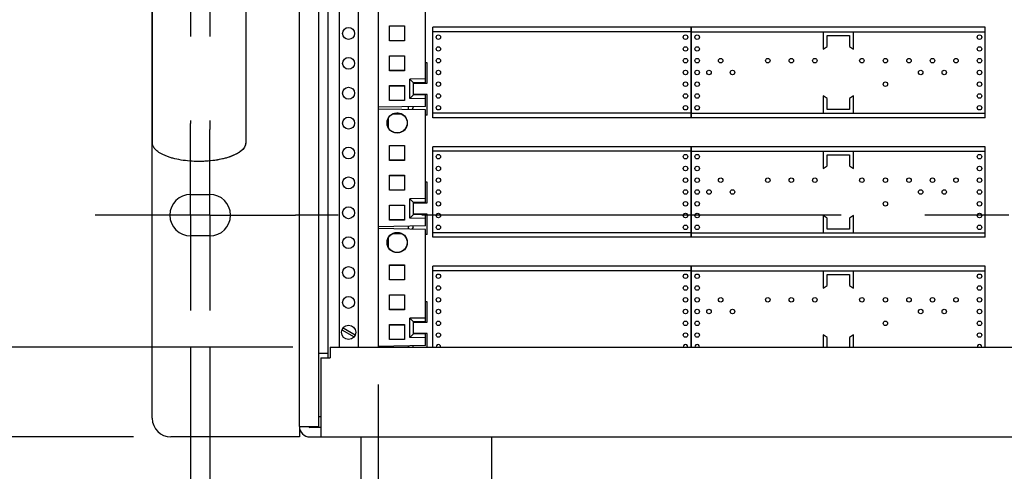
# Model space of a CAD drawing. Header units: inches. Extents: x 0 to 34, y 0 to 22.
# Tile 4 of 31: x 4.817 to 6.464, y 14.958 to 15.714. Entities that reach past the tile are written whole.
import ezdxf

# ---------------------------------------------------------------- set-up
doc = ezdxf.new("R2010")
doc.units = ezdxf.units.IN
doc.header["$LTSCALE"] = 1.87
doc.header["$MEASUREMENT"] = 0
doc.linetypes.add('CENTER', pattern=[0.6, 0.375, -0.075, 0.075, -0.075])
doc.layers.get('0').update_dxf_attribs({"linetype": 'CONTINUOUS'})
doc.layers.add('DEFAULT_1', color=7, linetype='CENTER')
doc.layers.add('DIMENSIONS', color=7, linetype='CONTINUOUS')
doc.styles.get("Standard").update_dxf_attribs({"font": 'txt', "width": 0.8})
doc.dimstyles.new('DIMSTYLE_2', dxfattribs={"dimtxt": 0.125, "dimasz": 0.18, "dimexe": 0.18, "dimexo": 0.0625, "dimgap": 0.09, "dimtad": 0, "dimtih": 1, "dimtoh": 1, "dimlfac": 4, "dimzin": 4, "dimdsep": 46, "dimtxsty": 'STANDARD', "dimblk": '_FILLED', "dimblk1": '_FILLED', "dimblk2": '_FILLED', "dimcen": 0.09, "dimadec": 0, "dimazin": 0, "dimtp": 0.03, "dimtm": 0.03, "dimtfac": 1, "dimtofl": 0, "dimtmove": 0, "dimatfit": 3, "dimldrblk": '_FILLED', "dimfxl": 1, "dimtolj": 1, "dimtzin": 4, "dimarcsym": 0})

# ---------------------------------------------------------------- blocks, each defined once
blk = doc.blocks.new('_FILLED')
at = {"color": 0, "linetype": 'BYBLOCK'}
blk.add_solid([(0, 0), (-1, 0.1736), (-1, -0.1736)], dxfattribs=at)
blk = doc.blocks.new('*D2')
at = {"layer": 'DIMENSIONS', "color": 2, "linetype": 'CONTINUOUS'}
for p, q in [((5.0074, 16.758), (1.9136, 16.758)), ((2.0386, 16.758), (2.0386, 15.7985)), ((2.0386, 15.016), (2.0386, 15.361)), ((5.0074, 15.016), (1.9136, 15.016))]:
    blk.add_line(p, q, dxfattribs=at)
at = {"layer": 'DIMENSIONS', "color": 2, "linetype": 'CONTINUOUS', "xscale": 0.18, "yscale": 0.18, "zscale": 0.18}
for p, rotation in [((2.0386, 16.758), 90), ((2.0386, 15.016), 270)]:
    blk.add_blockref('_FILLED', p, dxfattribs=dict(at, rotation=rotation))
at = {"layer": 'DIMENSIONS', "color": 2, "linetype": 'CONTINUOUS', "width": 0.8}
for s, p in [('6.97', (1.7886, 15.611)), ('[', (1.7886, 15.4235)), (']', (2.1886, 15.4235)), ('177', (1.8886, 15.4235))]:
    blk.add_text(s, height=0.125, dxfattribs=at).set_placement(p)
blk = doc.blocks.new('*D3')
at = {"layer": 'DIMENSIONS', "color": 2, "linetype": 'CONTINUOUS'}
for p, q in [((5.0074, 16.758), (1.1636, 16.758)), ((1.2886, 16.758), (1.2886, 16.2631)), ((1.2886, 14.8832), (1.2886, 15.8256)), ((5.338, 14.8832), (1.1636, 14.8832))]:
    blk.add_line(p, q, dxfattribs=at)
at = {"layer": 'DIMENSIONS', "color": 2, "linetype": 'CONTINUOUS', "xscale": 0.18, "yscale": 0.18, "zscale": 0.18}
for p, rotation in [((1.2886, 16.758), 90), ((1.2886, 14.8832), 270)]:
    blk.add_blockref('_FILLED', p, dxfattribs=dict(at, rotation=rotation))
at = {"layer": 'DIMENSIONS', "color": 2, "linetype": 'CONTINUOUS', "width": 0.8}
for s, p in [('7.50', (0.9386, 16.0756)), ('[', (0.9386, 15.8881)), ('190.5', (1.0386, 15.8881)), (']', (1.5386, 15.8881))]:
    blk.add_text(s, height=0.125, dxfattribs=at).set_placement(p)
blk = doc.blocks.new('*D8')
at = {"layer": 'DIMENSIONS', "color": 2, "linetype": 'CONTINUOUS'}
for p, q in [((5.4164, 15.1035), (5.4164, 14.0082)), ((7.8351, 15.1035), (7.8351, 14.0082)), ((5.4164, 14.1332), (5.8895, 14.1332)), ((7.8351, 14.1332), (7.2395, 14.1332))]:
    blk.add_line(p, q, dxfattribs=at)
at = {"layer": 'DIMENSIONS', "color": 2, "linetype": 'CONTINUOUS', "xscale": 0.18, "yscale": 0.18, "zscale": 0.18, "rotation": 180}
blk.add_blockref('_FILLED', (5.4164, 14.1332), dxfattribs=at)
at = {"layer": 'DIMENSIONS', "color": 2, "linetype": 'CONTINUOUS', "xscale": 0.18, "yscale": 0.18, "zscale": 0.18}
blk.add_blockref('_FILLED', (7.8351, 14.1332), dxfattribs=at)
at = {"layer": 'DIMENSIONS', "color": 2, "linetype": 'CONTINUOUS', "width": 0.8}
for s, p in [('[', (6.477, 14.0707)), (']', (7.077, 14.0707)), ('9.68', (5.952, 14.0707)), ('245.7', (6.577, 14.0707))]:
    blk.add_text(s, height=0.125, dxfattribs=at).set_placement(p)
blk = doc.blocks.new('*D29')
at = {"layer": 'DIMENSIONS', "color": 2, "linetype": 'CONTINUOUS'}
for p, q in [((5.1029, 15.1648), (5.1029, 13.2582)), ((5.1349, 15.1648), (5.1349, 13.2582)), ((5.1029, 13.3832), (4.7464, 13.3832)), ((5.1349, 13.3832), (5.4949, 13.3832))]:
    blk.add_line(p, q, dxfattribs=at)
at = {"layer": 'DIMENSIONS', "color": 2, "linetype": 'CONTINUOUS', "xscale": 0.18, "yscale": 0.18, "zscale": 0.18}
blk.add_blockref('_FILLED', (5.1029, 13.3832), dxfattribs=at)
at = {"layer": 'DIMENSIONS', "color": 2, "linetype": 'CONTINUOUS', "xscale": 0.18, "yscale": 0.18, "zscale": 0.18, "rotation": 180}
blk.add_blockref('_FILLED', (5.1349, 13.3832), dxfattribs=at)
at = {"layer": 'DIMENSIONS', "color": 2, "linetype": 'CONTINUOUS', "width": 0.8}
for s, p in [('2X ', (3.4589, 13.3207)), ('.13', (3.7589, 13.3207)), ('[', (4.1839, 13.3207)), ('3.3', (4.2839, 13.3207)), (']', (4.5839, 13.3207))]:
    blk.add_text(s, height=0.125, dxfattribs=at).set_placement(p)
blk = doc.blocks.new('*D31')
at = {"layer": 'DIMENSIONS', "color": 2, "linetype": 'CONTINUOUS'}
for p, q in [((5.2739, 16.566), (2.6636, 16.566)), ((2.7886, 16.566), (2.7886, 16.1661)), ((2.7886, 15.166), (2.7886, 15.7286)), ((5.2739, 15.166), (2.6636, 15.166))]:
    blk.add_line(p, q, dxfattribs=at)
at = {"layer": 'DIMENSIONS', "color": 2, "linetype": 'CONTINUOUS', "xscale": 0.18, "yscale": 0.18, "zscale": 0.18}
for p, rotation in [((2.7886, 16.566), 90), ((2.7886, 15.166), 270)]:
    blk.add_blockref('_FILLED', p, dxfattribs=dict(at, rotation=rotation))
at = {"layer": 'DIMENSIONS', "color": 2, "linetype": 'CONTINUOUS', "width": 0.8}
for s, p in [('5.60', (2.4386, 15.9786)), ('[', (2.4386, 15.7911)), ('142.2', (2.5386, 15.7911)), (']', (3.0386, 15.7911))]:
    blk.add_text(s, height=0.125, dxfattribs=at).set_placement(p)

msp = doc.modelspace()

# ---------------------------------------------------------------- linework, layer by layer
at = {"color": 7, "linetype": 'CONTINUOUS'}
for p, q in [((5.28489, 15.03351), (5.28489, 16.74051)), ((5.31739, 15.03351), (5.31739, 16.74051)), ((5.35114, 16.56601), (5.35114, 15.16601)), ((5.38314, 16.56601), (5.38314, 15.16601)), ((5.41639, 16.56601), (5.41639, 15.16601)), ((5.03876, 16.26588), (5.03876, 15.50813)), ((5.19501, 16.26588), (5.19501, 15.50813)), ((5.49566, 15.60863), (5.49566, 15.76309)), ((5.4356, 15.67866), (5.4356, 15.70378)), ((5.4356, 15.70378), (5.43585, 15.70353)), ((5.4356, 15.70378), (5.46074, 15.70378)), ((5.43585, 15.67891), (5.43585, 15.70353)), ((5.43585, 15.70353), (5.46048, 15.70352)), ((5.46074, 15.70378), (5.46048, 15.70352)), ((5.46048, 15.70352), (5.46048, 15.67892)), ((5.46074, 15.70378), (5.46074, 15.67866)), ((5.5081, 15.54997), (5.5081, 15.70155)), ((5.94018, 15.70155), (5.5081, 15.70155)), ((5.94018, 15.54997), (5.94018, 15.70155)), ((5.9411, 15.54997), (5.9411, 15.70155)), ((6.43224, 15.70155), (5.9411, 15.70155)), ((6.43224, 15.54997), (6.43224, 15.70155)), ((5.94018, 15.6938), (5.5081, 15.6938)), ((5.9411, 15.6938), (6.43224, 15.6938)), ((6.16142, 15.6938), (6.16142, 15.6648)), ((6.16792, 15.6693), (6.16792, 15.68767)), ((6.16792, 15.68767), (6.20542, 15.68767)), ((6.20542, 15.68767), (6.20542, 15.6693)), ((6.21192, 15.6648), (6.21192, 15.6938)), ((5.4356, 15.67866), (5.43585, 15.67891)), ((5.46074, 15.67866), (5.4356, 15.67866)), ((5.46048, 15.67892), (5.43585, 15.67891)), ((5.46074, 15.67866), (5.46048, 15.67892)), ((6.16142, 15.6648), (6.16792, 15.6693)), ((6.20542, 15.6693), (6.21192, 15.6648)), ((5.4356, 15.62872), (5.4356, 15.65383)), ((5.4356, 15.65383), (5.43585, 15.65358)), ((5.4356, 15.65383), (5.46074, 15.65383)), ((5.43585, 15.62896), (5.43585, 15.65358)), ((5.43585, 15.65358), (5.46048, 15.65357)), ((5.46074, 15.65383), (5.46048, 15.65357)), ((5.46048, 15.65357), (5.46048, 15.62897)), ((5.46074, 15.65383), (5.46074, 15.62872)), ((5.49864, 15.64201), (5.49566, 15.64201)), ((5.49864, 15.60776), (5.49864, 15.64201)), ((5.4356, 15.62872), (5.43585, 15.62896)), ((5.46074, 15.62872), (5.4356, 15.62872)), ((5.46048, 15.62897), (5.43585, 15.62896)), ((5.46074, 15.62872), (5.46048, 15.62897)), ((5.4356, 15.57877), (5.4356, 15.60388)), ((5.4356, 15.60388), (5.43585, 15.60363)), ((5.4356, 15.60388), (5.46074, 15.60388)), ((5.43585, 15.57902), (5.43585, 15.60363)), ((5.43585, 15.60363), (5.46048, 15.60363)), ((5.46074, 15.60388), (5.46048, 15.60363)), ((5.46048, 15.60363), (5.46048, 15.57902)), ((5.46074, 15.60388), (5.46074, 15.57877)), ((5.49566, 15.61488), (5.46966, 15.61442)), ((5.46966, 15.58214), (5.46966, 15.61442)), ((5.46966, 15.61442), (5.47591, 15.60828)), ((5.49566, 15.60863), (5.47591, 15.60828)), ((5.47591, 15.58828), (5.47591, 15.60828)), ((5.47591, 15.60776), (5.49864, 15.60776)), ((5.46966, 15.58214), (5.47591, 15.58828)), ((5.49864, 15.58876), (5.47591, 15.58876)), ((5.49566, 15.58794), (5.47591, 15.58828)), ((5.49566, 15.56892), (5.49566, 15.58794)), ((5.49864, 15.55451), (5.49864, 15.58876)), ((6.16142, 15.58672), (6.16142, 15.55772)), ((6.16792, 15.58222), (6.16142, 15.58672)), ((6.21192, 15.58672), (6.20542, 15.58222)), ((6.21192, 15.55772), (6.21192, 15.58672)), ((5.49566, 15.56892), (5.41639, 15.56754)), ((5.4356, 15.57877), (5.43585, 15.57902)), ((5.46074, 15.57877), (5.4356, 15.57877)), ((5.46048, 15.57902), (5.43585, 15.57902)), ((5.46074, 15.57877), (5.46048, 15.57902)), ((5.49566, 15.58169), (5.46966, 15.58214)), ((6.16792, 15.56385), (6.16792, 15.58222)), ((6.20542, 15.58222), (6.20542, 15.56385)), ((5.49566, 15.56309), (5.41639, 15.56448)), ((5.44154, 15.55648), (5.4554, 15.55648)), ((5.45522, 15.55648), (5.45522, 15.55656)), ((5.46739, 15.56359), (5.46739, 15.56843)), ((5.47539, 15.56701), (5.47314, 15.56349)), ((5.47539, 15.56701), (5.47539, 15.56857)), ((5.49566, 15.40863), (5.49566, 15.56309)), ((5.49864, 15.55451), (5.49566, 15.55451)), ((5.94018, 15.55772), (5.5081, 15.55772)), ((5.9411, 15.55772), (6.43224, 15.55772)), ((6.20542, 15.56385), (6.16792, 15.56385)), ((5.43416, 15.53269), (5.43416, 15.54984)), ((5.94018, 15.54997), (5.5081, 15.54997)), ((6.43224, 15.54997), (5.9411, 15.54997)), ((5.4356, 15.47866), (5.4356, 15.50378)), ((5.4356, 15.50378), (5.43585, 15.50353)), ((5.4356, 15.50378), (5.46074, 15.50378)), ((5.43585, 15.47891), (5.43585, 15.50353)), ((5.43585, 15.50353), (5.46048, 15.50352)), ((5.46074, 15.50378), (5.46048, 15.50352)), ((5.46048, 15.50352), (5.46048, 15.47892)), ((5.46074, 15.50378), (5.46074, 15.47866)), ((5.5081, 15.34997), (5.5081, 15.50155)), ((5.94018, 15.50155), (5.5081, 15.50155)), ((5.94018, 15.4938), (5.5081, 15.4938)), ((5.94018, 15.34997), (5.94018, 15.50155)), ((5.9411, 15.34997), (5.9411, 15.50155)), ((6.43224, 15.50155), (5.9411, 15.50155)), ((5.9411, 15.4938), (6.43224, 15.4938)), ((6.16142, 15.4938), (6.16142, 15.4648)), ((6.16792, 15.4693), (6.16792, 15.48767)), ((6.16792, 15.48767), (6.20542, 15.48767)), ((6.20542, 15.48767), (6.20542, 15.4693)), ((6.21192, 15.4648), (6.21192, 15.4938)), ((6.43224, 15.34997), (6.43224, 15.50155)), ((5.11726, 15.47688), (5.11651, 15.47688)), ((5.4356, 15.47866), (5.43585, 15.47891)), ((5.46074, 15.47866), (5.4356, 15.47866)), ((5.46048, 15.47892), (5.43585, 15.47891)), ((5.46074, 15.47866), (5.46048, 15.47892)), ((5.4356, 15.42872), (5.4356, 15.45383)), ((5.4356, 15.45383), (5.43585, 15.45358)), ((5.4356, 15.45383), (5.46074, 15.45383)), ((5.43585, 15.42896), (5.43585, 15.45358)), ((5.43585, 15.45358), (5.46048, 15.45357)), ((5.46074, 15.45383), (5.46048, 15.45357)), ((5.46048, 15.45357), (5.46048, 15.42897)), ((5.46074, 15.45383), (5.46074, 15.42872)), ((6.16142, 15.4648), (6.16792, 15.4693)), ((6.20542, 15.4693), (6.21192, 15.4648)), ((5.49864, 15.44201), (5.49566, 15.44201)), ((5.49864, 15.40776), (5.49864, 15.44201)), ((5.4356, 15.42872), (5.43585, 15.42896)), ((5.46074, 15.42872), (5.4356, 15.42872)), ((5.46048, 15.42897), (5.43585, 15.42896)), ((5.46074, 15.42872), (5.46048, 15.42897)), ((5.49566, 15.41488), (5.46966, 15.41442)), ((5.46966, 15.38214), (5.46966, 15.41442)), ((5.46966, 15.41442), (5.47591, 15.40828)), ((5.49566, 15.40863), (5.47591, 15.40828)), ((5.47591, 15.38828), (5.47591, 15.40828)), ((5.47591, 15.40776), (5.49864, 15.40776)), ((5.4356, 15.37877), (5.4356, 15.40388)), ((5.4356, 15.40388), (5.43585, 15.40363)), ((5.4356, 15.40388), (5.46074, 15.40388)), ((5.43585, 15.37902), (5.43585, 15.40363)), ((5.43585, 15.40363), (5.46048, 15.40363)), ((5.46074, 15.40388), (5.46048, 15.40363)), ((5.46048, 15.40363), (5.46048, 15.37902)), ((5.46074, 15.40388), (5.46074, 15.37877)), ((5.46966, 15.38214), (5.47591, 15.38828)), ((5.49864, 15.38876), (5.47591, 15.38876)), ((5.49566, 15.38794), (5.47591, 15.38828)), ((5.49566, 15.36892), (5.49566, 15.38794)), ((5.49864, 15.35451), (5.49864, 15.38876)), ((5.4356, 15.37877), (5.43585, 15.37902)), ((5.46074, 15.37877), (5.4356, 15.37877)), ((5.46048, 15.37902), (5.43585, 15.37902)), ((5.46074, 15.37877), (5.46048, 15.37902)), ((5.49566, 15.38169), (5.46966, 15.38214)), ((6.16142, 15.38672), (6.16142, 15.35772)), ((6.16792, 15.38222), (6.16142, 15.38672)), ((6.16792, 15.36385), (6.16792, 15.38222)), ((6.21192, 15.38672), (6.20542, 15.38222)), ((6.20542, 15.38222), (6.20542, 15.36385)), ((6.21192, 15.35772), (6.21192, 15.38672)), ((5.49566, 15.36892), (5.41639, 15.36754)), ((5.49566, 15.36309), (5.41639, 15.36448)), ((5.44154, 15.35648), (5.4554, 15.35648)), ((5.45522, 15.35648), (5.45522, 15.35656)), ((5.46739, 15.36359), (5.46739, 15.36843)), ((5.47539, 15.36701), (5.47314, 15.36349)), ((5.47539, 15.36701), (5.47539, 15.36857)), ((5.49566, 15.20863), (5.49566, 15.36309)), ((5.94018, 15.35772), (5.5081, 15.35772)), ((5.9411, 15.35772), (6.43224, 15.35772)), ((6.20542, 15.36385), (6.16792, 15.36385)), ((5.43416, 15.33269), (5.43416, 15.34984)), ((5.49864, 15.35451), (5.49566, 15.35451)), ((5.94018, 15.34997), (5.5081, 15.34997)), ((6.43224, 15.34997), (5.9411, 15.34997)), ((5.4356, 15.27866), (5.4356, 15.30378)), ((5.4356, 15.30378), (5.43585, 15.30353)), ((5.4356, 15.30378), (5.46074, 15.30378)), ((5.43585, 15.27891), (5.43585, 15.30353)), ((5.43585, 15.30353), (5.46048, 15.30352)), ((5.46074, 15.30378), (5.46048, 15.30352)), ((5.46048, 15.30352), (5.46048, 15.27892)), ((5.46074, 15.30378), (5.46074, 15.27866)), ((5.5081, 15.16601), (5.5081, 15.30155)), ((5.94018, 15.30155), (5.5081, 15.30155)), ((5.94018, 15.2938), (5.5081, 15.2938)), ((5.94018, 15.16601), (5.94018, 15.30155)), ((5.9411, 15.16601), (5.9411, 15.30155)), ((6.43224, 15.30155), (5.9411, 15.30155)), ((5.9411, 15.2938), (6.43224, 15.2938)), ((6.16142, 15.2938), (6.16142, 15.2648)), ((6.21192, 15.2648), (6.21192, 15.2938)), ((6.43224, 15.16601), (6.43224, 15.30155)), ((5.4356, 15.27866), (5.43585, 15.27891)), ((5.46074, 15.27866), (5.4356, 15.27866)), ((5.46048, 15.27892), (5.43585, 15.27891)), ((5.46074, 15.27866), (5.46048, 15.27892)), ((6.16792, 15.2693), (6.16792, 15.28767)), ((6.16792, 15.28767), (6.20542, 15.28767)), ((6.20542, 15.28767), (6.20542, 15.2693)), ((6.16142, 15.2648), (6.16792, 15.2693)), ((6.20542, 15.2693), (6.21192, 15.2648)), ((5.4356, 15.22872), (5.4356, 15.25383)), ((5.4356, 15.25383), (5.43585, 15.25358)), ((5.4356, 15.25383), (5.46074, 15.25383)), ((5.43585, 15.22896), (5.43585, 15.25358)), ((5.43585, 15.25358), (5.46048, 15.25357)), ((5.46074, 15.25383), (5.46048, 15.25357)), ((5.46048, 15.25357), (5.46048, 15.22897)), ((5.46074, 15.25383), (5.46074, 15.22872)), ((5.49864, 15.24201), (5.49566, 15.24201)), ((5.49864, 15.20776), (5.49864, 15.24201)), ((5.4356, 15.22872), (5.43585, 15.22896)), ((5.46074, 15.22872), (5.4356, 15.22872)), ((5.46048, 15.22897), (5.43585, 15.22896)), ((5.46074, 15.22872), (5.46048, 15.22897)), ((5.49566, 15.21488), (5.46966, 15.21442)), ((5.46966, 15.18214), (5.46966, 15.21442)), ((5.46966, 15.21442), (5.47591, 15.20828)), ((5.49566, 15.20863), (5.47591, 15.20828)), ((5.47591, 15.18828), (5.47591, 15.20828)), ((5.47591, 15.20776), (5.49864, 15.20776)), ((5.35609, 15.19537), (5.37644, 15.18362)), ((5.35784, 15.1984), (5.37819, 15.18665)), ((5.4356, 15.17877), (5.4356, 15.20388)), ((5.4356, 15.20388), (5.43585, 15.20363)), ((5.4356, 15.20388), (5.46074, 15.20388)), ((5.43585, 15.17902), (5.43585, 15.20363)), ((5.43585, 15.20363), (5.46048, 15.20363)), ((5.46074, 15.20388), (5.46048, 15.20363)), ((5.46048, 15.20363), (5.46048, 15.17902)), ((5.46074, 15.20388), (5.46074, 15.17877)), ((5.4356, 15.17877), (5.43585, 15.17902)), ((5.46074, 15.17877), (5.4356, 15.17877)), ((5.46048, 15.17902), (5.43585, 15.17902)), ((5.46074, 15.17877), (5.46048, 15.17902)), ((5.46966, 15.18214), (5.47591, 15.18828)), ((5.49566, 15.18169), (5.46966, 15.18214)), ((5.49864, 15.18876), (5.47591, 15.18876)), ((5.49566, 15.18794), (5.47591, 15.18828)), ((5.49566, 15.16892), (5.49566, 15.18794)), ((5.49864, 15.16601), (5.49864, 15.18876)), ((6.16142, 15.18672), (6.16142, 15.16601)), ((6.16792, 15.18222), (6.16142, 15.18672)), ((6.16792, 15.16601), (6.16792, 15.18222)), ((6.21192, 15.18672), (6.20542, 15.18222)), ((6.20542, 15.18222), (6.20542, 15.16601)), ((6.21192, 15.16601), (6.21192, 15.18672)), ((5.33639, 15.16601), (5.33639, 15.14851)), ((5.33639, 15.16601), (7.91289, 15.16601)), ((5.49566, 15.16892), (5.41639, 15.16754)), ((5.46739, 15.16601), (5.46739, 15.16843)), ((5.47539, 15.16701), (5.47539, 15.16857)), ((5.31739, 15.15601), (5.33289, 15.15601)), ((5.32089, 15.14851), (5.32089, 15.01601)), ((5.32089, 15.14851), (5.33639, 15.14851)), ((5.32089, 15.04951), (5.31739, 15.04951)), ((5.28489, 15.03351), (5.31739, 15.03351)), ((5.30239, 15.01601), (9.51739, 15.01601)), ((5.38801, 14.8957), (5.38801, 15.01601)), ((5.60676, 14.8957), (5.60676, 15.01601))]:
    msp.add_line(p, q, dxfattribs=at)
at = {"color": 3, "linetype": 'CONTINUOUS'}
for p, q in [((5.03864, 15.04726), (5.03864, 16.72676)), ((5.33289, 15.14851), (5.33289, 16.58351)), ((5.10289, 15.42176), (5.13489, 15.42176)), ((5.13489, 15.35226), (5.10289, 15.35226)), ((5.28489, 15.03351), (5.28489, 15.01601)), ((5.32089, 15.03151), (5.30239, 15.03151)), ((5.28489, 15.01601), (5.06989, 15.01601))]:
    msp.add_line(p, q, dxfattribs=at)
at = {"color": 7, "linetype": 'CONTINUOUS'}
msp.add_lwpolyline([(5.19501, 15.50813), (5.19446, 15.50442), (5.19279, 15.50071), (5.18997, 15.49706), (5.18607, 15.49358), (5.18116, 15.49033), (5.1754, 15.48738), (5.16889, 15.48477), (5.16156, 15.48245), (5.15347, 15.48048), (5.14481, 15.47891), (5.13574, 15.47778), (5.12649, 15.4771), (5.11726, 15.47688)], dxfattribs=at)
for centre, radius in [((5.36714, 15.69101), 0.01), ((5.51745, 15.68481), 0.00375), ((5.93083, 15.68481), 0.00375), ((5.95045, 15.68481), 0.00375), ((6.42289, 15.68481), 0.00375), ((5.51745, 15.66513), 0.00375), ((5.93083, 15.66513), 0.00375), ((5.95045, 15.66513), 0.00375), ((6.42289, 15.66513), 0.00375), ((5.36714, 15.64101), 0.01), ((5.51745, 15.64544), 0.00375), ((5.93083, 15.64544), 0.00375), ((5.95045, 15.64544), 0.00375), ((5.98982, 15.64544), 0.00375), ((6.06856, 15.64544), 0.00375), ((6.10793, 15.64544), 0.00375), ((6.1473, 15.64544), 0.00375), ((6.22604, 15.64544), 0.00375), ((6.26541, 15.64544), 0.00375), ((6.30478, 15.64544), 0.00375), ((6.34415, 15.64544), 0.00375), ((6.38352, 15.64544), 0.00375), ((6.42289, 15.64544), 0.00375), ((5.51745, 15.62576), 0.00375), ((5.93083, 15.62576), 0.00375), ((5.95045, 15.62576), 0.00375), ((5.97013, 15.62576), 0.00375), ((6.0095, 15.62576), 0.00375), ((6.32446, 15.62576), 0.00375), ((6.36383, 15.62576), 0.00375), ((6.42289, 15.62576), 0.00375), ((5.51745, 15.60607), 0.00375), ((5.93083, 15.60607), 0.00375), ((5.95045, 15.60607), 0.00375), ((6.26541, 15.60607), 0.00375), ((6.42289, 15.60607), 0.00375), ((5.36714, 15.59101), 0.01), ((5.51745, 15.58639), 0.00375), ((5.93083, 15.58639), 0.00375), ((5.95045, 15.58639), 0.00375), ((6.42289, 15.58639), 0.00375), ((5.51745, 15.5667), 0.00375), ((5.93083, 15.5667), 0.00375), ((5.95045, 15.5667), 0.00375), ((6.42289, 15.5667), 0.00375), ((5.44843, 15.54127), 0.01699), ((5.36714, 15.54101), 0.01), ((5.36714, 15.49101), 0.01), ((5.51745, 15.48481), 0.00375), ((5.93083, 15.48481), 0.00375), ((5.95045, 15.48481), 0.00375), ((6.42289, 15.48481), 0.00375), ((5.51745, 15.46513), 0.00375), ((5.93083, 15.46513), 0.00375), ((5.95045, 15.46513), 0.00375), ((6.42289, 15.46513), 0.00375), ((5.36714, 15.44101), 0.01), ((5.51745, 15.44544), 0.00375), ((5.93083, 15.44544), 0.00375), ((5.95045, 15.44544), 0.00375), ((5.98982, 15.44544), 0.00375), ((6.06856, 15.44544), 0.00375), ((6.10793, 15.44544), 0.00375), ((6.1473, 15.44544), 0.00375), ((6.22604, 15.44544), 0.00375), ((6.26541, 15.44544), 0.00375), ((6.30478, 15.44544), 0.00375), ((6.34415, 15.44544), 0.00375), ((6.38352, 15.44544), 0.00375), ((6.42289, 15.44544), 0.00375), ((5.51745, 15.42576), 0.00375), ((5.93083, 15.42576), 0.00375), ((5.95045, 15.42576), 0.00375), ((5.97013, 15.42576), 0.00375), ((6.0095, 15.42576), 0.00375), ((6.32446, 15.42576), 0.00375), ((6.36383, 15.42576), 0.00375), ((6.42289, 15.42576), 0.00375), ((5.51745, 15.40607), 0.00375), ((5.93083, 15.40607), 0.00375), ((5.95045, 15.40607), 0.00375), ((6.26541, 15.40607), 0.00375), ((6.42289, 15.40607), 0.00375), ((5.36714, 15.39101), 0.01), ((5.51745, 15.38639), 0.00375), ((5.93083, 15.38639), 0.00375), ((5.95045, 15.38639), 0.00375), ((6.42289, 15.38639), 0.00375), ((5.44843, 15.34127), 0.01699), ((5.51745, 15.3667), 0.00375), ((5.93083, 15.3667), 0.00375), ((5.95045, 15.3667), 0.00375), ((6.42289, 15.3667), 0.00375), ((5.36714, 15.34101), 0.01), ((5.36714, 15.29101), 0.01), ((5.51745, 15.28481), 0.00375), ((5.93083, 15.28481), 0.00375), ((5.95045, 15.28481), 0.00375), ((6.42289, 15.28481), 0.00375), ((5.51745, 15.26513), 0.00375), ((5.93083, 15.26513), 0.00375), ((5.95045, 15.26513), 0.00375), ((6.42289, 15.26513), 0.00375), ((5.36714, 15.24101), 0.01), ((5.51745, 15.24544), 0.00375), ((5.93083, 15.24544), 0.00375), ((5.95045, 15.24544), 0.00375), ((5.98982, 15.24544), 0.00375), ((6.06856, 15.24544), 0.00375), ((6.10793, 15.24544), 0.00375), ((6.1473, 15.24544), 0.00375), ((6.22604, 15.24544), 0.00375), ((6.26541, 15.24544), 0.00375), ((6.30478, 15.24544), 0.00375), ((6.34415, 15.24544), 0.00375), ((6.38352, 15.24544), 0.00375), ((6.42289, 15.24544), 0.00375), ((5.51745, 15.22576), 0.00375), ((5.93083, 15.22576), 0.00375), ((5.95045, 15.22576), 0.00375), ((5.97013, 15.22576), 0.00375), ((6.0095, 15.22576), 0.00375), ((6.32446, 15.22576), 0.00375), ((6.36383, 15.22576), 0.00375), ((6.42289, 15.22576), 0.00375), ((5.51745, 15.20607), 0.00375), ((5.93083, 15.20607), 0.00375), ((5.95045, 15.20607), 0.00375), ((6.26541, 15.20607), 0.00375), ((6.42289, 15.20607), 0.00375), ((5.36714, 15.19101), 0.01188), ((5.51745, 15.18639), 0.00375), ((5.93083, 15.18639), 0.00375), ((5.95045, 15.18639), 0.00375), ((6.42289, 15.18639), 0.00375)]:
    msp.add_circle(centre, radius, dxfattribs=at)
at = {"color": 3, "linetype": 'CONTINUOUS'}
for centre, radius, start, end in [((5.10289, 15.38701), 0.03475, 90, 270), ((5.13489, 15.38701), 0.03475, 270, 90), ((5.06989, 15.04726), 0.03125, 180, 270), ((5.30239, 15.03351), 0.002, 180, 270)]:
    msp.add_arc(centre, radius, start, end, dxfattribs=at)
at = {"color": 7, "linetype": 'CONTINUOUS'}
for centre, radius, start, end in [((5.51745, 15.1667), 0.00375, 349.10975, 190.89025), ((5.93083, 15.1667), 0.00375, 349.10975, 190.89025), ((5.95045, 15.1667), 0.00375, 349.10975, 190.89025), ((6.42289, 15.1667), 0.00375, 349.10975, 190.89025), ((5.30239, 15.03351), 0.0175, 180, 270)]:
    msp.add_arc(centre, radius, start, end, dxfattribs=at)
for points, knots in [([(5.44843, 15.52453), (5.44718, 15.52453), (5.44467, 15.52481), (5.4411, 15.52606), (5.4379, 15.52807), (5.43523, 15.53074), (5.43321, 15.53394), (5.43197, 15.53751), (5.43154, 15.54127), (5.43197, 15.54502), (5.43321, 15.54859), (5.43523, 15.55179), (5.4379, 15.55446), (5.4411, 15.55648), (5.44467, 15.55773), (5.44718, 15.55801), (5.44843, 15.55801)], [0, 0, 0, 0, 0.0713843, 0.1430617, 0.2141618, 0.2859311, 0.3570141, 0.4286612, 0.5, 0.5713388, 0.6429859, 0.7140689, 0.7858383, 0.8569383, 0.9286157, 1, 1, 1, 1]), ([(5.44843, 15.55801), (5.44921, 15.55801), (5.45076, 15.5579), (5.45305, 15.55741), (5.45451, 15.55688), (5.45522, 15.55656)], [0, 0, 0, 0, 0.3333472, 0.666681, 1, 1, 1, 1]), ([(5.4554, 15.55648), (5.45655, 15.55596), (5.45873, 15.55464), (5.46146, 15.552), (5.46353, 15.5488), (5.46483, 15.54523), (5.46531, 15.54145), (5.46492, 15.53767), (5.46369, 15.53406), (5.46169, 15.53082), (5.45902, 15.52812), (5.4558, 15.52608), (5.45221, 15.52481), (5.44969, 15.52453), (5.44843, 15.52453)], [0, 0, 0, 0, 0.0832584, 0.1669453, 0.2498058, 0.3335489, 0.4165434, 0.4999917, 0.5834951, 0.6664564, 0.7502104, 0.8330976, 0.9167475, 1, 1, 1, 1]), ([(5.45522, 15.55656), (5.45524, 15.55655), (5.45528, 15.55654), (5.45534, 15.55651), (5.45538, 15.55649), (5.4554, 15.55648)], [0, 0, 0, 0, 0.3333341, 0.6666674, 1, 1, 1, 1]), ([(5.11651, 15.47688), (5.11155, 15.47688), (5.10144, 15.47727), (5.08656, 15.47907), (5.07515, 15.48153), (5.06699, 15.48398), (5.06145, 15.486), (5.05642, 15.48823), (5.05033, 15.49151), (5.0442, 15.49609), (5.03972, 15.50208), (5.03876, 15.50614), (5.03876, 15.50813)], [0, 0, 0, 0, 0.125, 0.25, 0.375, 0.4375, 0.5, 0.5625, 0.625, 0.75, 0.875, 1, 1, 1, 1]), ([(5.19501, 15.50813), (5.19501, 15.50614), (5.19406, 15.50208), (5.18957, 15.49609), (5.18345, 15.49151), (5.17736, 15.48823), (5.17233, 15.486), (5.16678, 15.48398), (5.15862, 15.48153), (5.14722, 15.47907), (5.13233, 15.47727), (5.12222, 15.47688), (5.11726, 15.47688)], [0, 0, 0, 0, 0.125, 0.25, 0.375, 0.4375, 0.5, 0.5625, 0.625, 0.75, 0.875, 1, 1, 1, 1]), ([(5.44843, 15.32453), (5.44718, 15.32453), (5.44467, 15.32481), (5.4411, 15.32606), (5.4379, 15.32807), (5.43523, 15.33074), (5.43321, 15.33394), (5.43197, 15.33751), (5.43154, 15.34127), (5.43197, 15.34502), (5.43321, 15.34859), (5.43523, 15.35179), (5.4379, 15.35446), (5.4411, 15.35648), (5.44467, 15.35773), (5.44718, 15.35801), (5.44843, 15.35801)], [0, 0, 0, 0, 0.0713843, 0.1430617, 0.2141618, 0.2859311, 0.3570141, 0.4286612, 0.5, 0.5713388, 0.6429859, 0.7140689, 0.7858383, 0.8569383, 0.9286157, 1, 1, 1, 1]), ([(5.44843, 15.35801), (5.44921, 15.35801), (5.45076, 15.3579), (5.45305, 15.35741), (5.45451, 15.35688), (5.45522, 15.35656)], [0, 0, 0, 0, 0.3333472, 0.666681, 1, 1, 1, 1]), ([(5.4554, 15.35648), (5.45655, 15.35596), (5.45873, 15.35464), (5.46146, 15.352), (5.46353, 15.3488), (5.46483, 15.34523), (5.46531, 15.34145), (5.46492, 15.33767), (5.46369, 15.33406), (5.46169, 15.33082), (5.45902, 15.32812), (5.4558, 15.32608), (5.45221, 15.32481), (5.44969, 15.32453), (5.44843, 15.32453)], [0, 0, 0, 0, 0.0832584, 0.1669453, 0.2498058, 0.3335489, 0.4165434, 0.4999917, 0.5834951, 0.6664564, 0.7502104, 0.8330976, 0.9167475, 1, 1, 1, 1]), ([(5.45522, 15.35656), (5.45524, 15.35655), (5.45528, 15.35654), (5.45534, 15.35651), (5.45538, 15.35649), (5.4554, 15.35648)], [0, 0, 0, 0, 0.3333341, 0.6666674, 1, 1, 1, 1])]:
    msp.add_open_spline(points, degree=3, knots=knots, dxfattribs=at)
at = {"layer": 'DEFAULT_1', "color": 7, "linetype": 'CENTER'}
for p, q in [((5.10289, 16.38701), (5.10289, 15.5403)), ((5.13489, 16.38701), (5.13489, 15.53013)), ((5.10289, 15.38701), (5.10289, 15.5403)), ((5.13489, 15.38701), (5.13489, 15.53013)), ((4.97514, 15.38701), (4.94314, 15.38701)), ((5.13489, 15.38701), (4.97514, 15.38701)), ((5.10289, 15.38701), (5.10289, 15.22726)), ((5.13489, 15.38701), (5.13489, 15.22726)), ((5.13489, 15.38701), (5.26264, 15.38701)), ((5.26264, 15.38701), (5.27822, 15.38701)), ((9.55714, 15.38701), (5.27822, 15.38701))]:
    msp.add_line(p, q, dxfattribs=at)

# ---------------------------------------------------------------- dimensions: what is measured, and where the dimension line sits
at = {"layer": 'DIMENSIONS', "color": 2, "linetype": 'CONTINUOUS'}
for base, p1, p2, angle, picture, middle in [((1.28864, 14.8832), (5.00739, 16.75801), (5.33801, 14.8832), 270, '*D3', (1.28864, 16.04438)), ((2.03864, 15.01601), (5.00739, 16.75801), (5.00739, 15.01601), 270, '*D2', (2.03864, 15.57971)), ((2.78864, 15.16601), (5.27389, 16.56601), (5.27389, 15.16601), 270, '*D31', (2.78864, 15.94735)), ((5.4163886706, 14.1331956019), (7.8351386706, 15.1035081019), (5.4163886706, 15.1035081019), 180, '*D8', (6.5644929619, 14.1331956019))]:
    dim = msp.add_linear_dim(base=base, p1=p1, p2=p2, angle=angle, dimstyle='DIMSTYLE_2', dxfattribs=at)
    dim.commit()
    dim.dimension.update_dxf_attribs({"geometry": picture, "text_midpoint": middle, "dimtype": 160})
dim = msp.add_linear_dim(base=(5.13489, 13.3832), p1=(5.10289, 15.16476), p2=(5.13489, 15.16476), text='2X <>', dimstyle='DIMSTYLE_2', dxfattribs=at)
dim.commit()
dim.dimension.update_dxf_attribs({"geometry": '*D29', "text_midpoint": (4.07138, 13.3832), "dimtype": 160})

doc.saveas('drawing.dxf')
